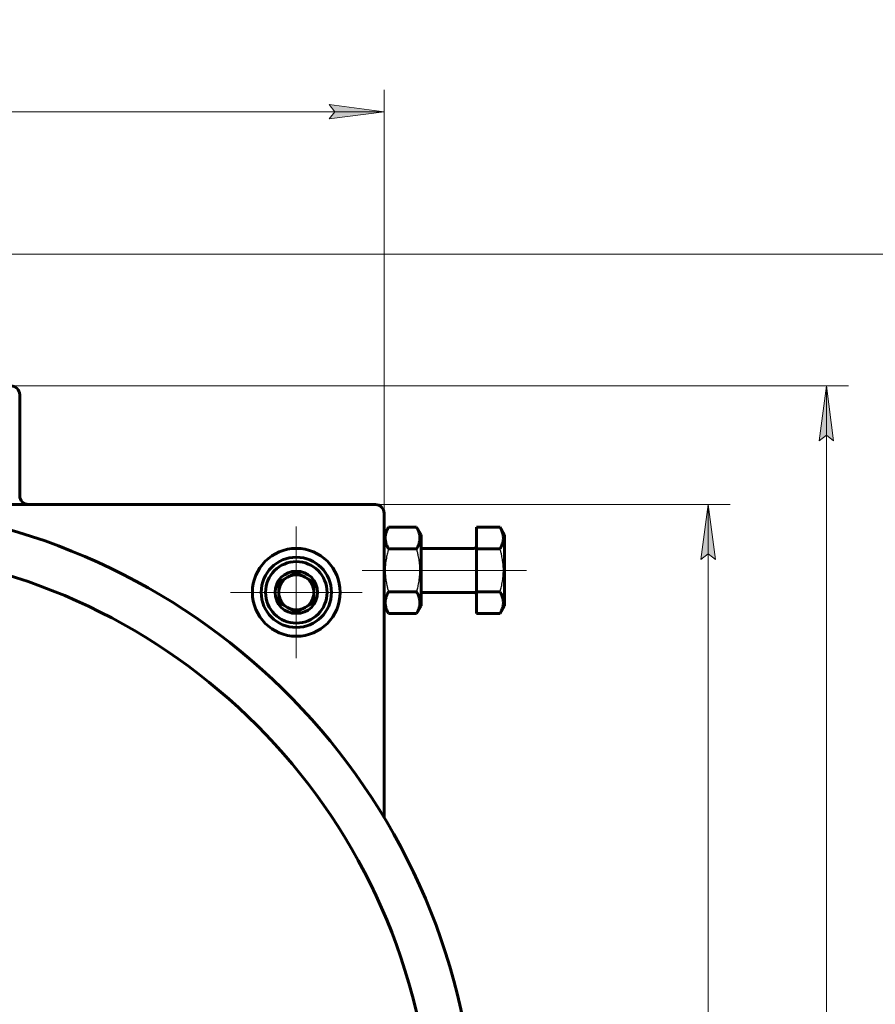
# Model space of a CAD drawing. Header units: millimetres. Extents: x 0 to 841, y 0 to 594.
# Tile 26 of 27: x 673 to 751, y 320 to 410. Entities that reach past the tile are written whole.
import ezdxf

# ---------------------------------------------------------------- set-up
doc = ezdxf.new("R2010")
doc.units = ezdxf.units.MM
for name, pattern in [('K5LT-1', [0]), ('K5LT_AXLED', [12, 7.5, -1.5, 1.5, -1.5]), ('K5LT_BASIC', [0]), ('K5LT_THIN', [0])]:
    doc.linetypes.add(name, pattern=pattern)
doc.layers.add('Системный слой', color=7, linetype='Continuous')
doc.layers.add('Системный слой (1)', color=251, linetype='Continuous', true_color=0x6c6c6c)
doc.styles.add('KDIMTEXTSTYLE', font='txt', dxfattribs={"width": 0.96, "oblique": 15, "height": 5})
doc.styles.add('KTEXTSTYLE', font='txt', dxfattribs={"width": 0.96, "height": 5})
doc.dimstyles.new('KDIMSTYLE (0.40)', dxfattribs={"dimtxt": 5, "dimasz": 1, "dimexe": 2, "dimexo": 0, "dimgap": 1, "dimtad": 1, "dimlfac": 2.5, "dimtxsty": 'KDIMTEXTSTYLE', "dimsah": 1, "dimcen": 0, "dimdle": 1, "dimadec": 0, "dimazin": 0, "dimtfac": 0.667, "dimtmove": 0, "dimatfit": 3, "dimfxl": 1, "dimtvp": 1, "dimtolj": 1, "dimtzin": 0, "dimarcsym": 0})

# ---------------------------------------------------------------- blocks, each defined once
blk = doc.blocks.new('D10')
at = {"layer": 'Системный слой (1)'}
for points in [[(601.876, 401.565), (602.376, 402.224), (597.376, 401.565), (602.376, 400.907)], [(701.576, 400.907), (706.576, 401.565), (701.576, 402.224), (702.076, 401.565)]]:
    blk.add_hatch(color=7, dxfattribs=at).paths.add_polyline_path(points)
at = {"layer": 'Системный слой (1)', "color": 7, "linetype": 'K5LT_THIN', "lineweight": 18}
for p, q in [((597.376, 307.002), (597.376, 403.565)), ((706.576, 347.565), (706.576, 403.565)), ((597.376, 401.565), (602.376, 402.224)), ((602.376, 402.224), (601.876, 401.565)), ((702.076, 401.565), (701.576, 402.224)), ((701.576, 402.224), (706.576, 401.565)), ((602.376, 400.907), (597.376, 401.565)), ((706.576, 401.565), (597.376, 401.565)), ((601.876, 401.565), (602.376, 400.907)), ((706.576, 401.565), (701.576, 400.907)), ((701.576, 400.907), (702.076, 401.565))]:
    blk.add_line(p, q, dxfattribs=at)
blk.add_wipeout([(646.436, 402.565), (646.436, 409.947), (657.073, 409.947), (657.073, 402.565)]).dxf.layer = 'Системный слой (1)'
at = {"layer": 'Системный слой (1)', "color": 7, "insert": (646.436, 409.153), "char_height": 5, "attachment_point": 1, "style": 'KTEXTSTYLE'}
blk.add_mtext('\\fArial|b0|c204|p34;\\H5.0;\\W1.000;\\Q15;\\fGOST Type AU|b0|i0|c204|p34;\\Q15;\\W0.960;273', dxfattribs=at)
blk = doc.blocks.new('KDIMARROW_01')
at = {"layer": 'Системный слой'}
blk.add_hatch(color=0, dxfattribs=at).paths.add_polyline_path([(0, 0), (-5, 0.658), (-4.5, 0), (-5, -0.658)])
at = {"layer": 'Системный слой', "color": 0, "linetype": 'K5LT_THIN', "lineweight": 18}
for p, q in [((-4.5, 0), (-5, 0.658)), ((-5, 0.658), (0, 0)), ((0, 0), (-5, -0.658)), ((-5, -0.658), (-4.5, 0))]:
    blk.add_line(p, q, dxfattribs=at)
at = {"layer": 'Системный слой (1)', "color": 0, "linetype": 'K5LT_THIN', "lineweight": 18}
blk.add_line((221.44, 125.439), (221.04, 125.439), dxfattribs=at)
blk = doc.blocks.new('D13')
at = {"layer": 'Системный слой (1)'}
for points in [[(736.751, 360.802), (736.093, 365.802), (735.435, 360.802), (736.093, 361.302)], [(736.093, 246.202), (736.751, 251.202), (736.093, 250.702), (735.435, 251.202)]]:
    blk.add_hatch(color=7, dxfattribs=at).paths.add_polyline_path(points)
at = {"layer": 'Системный слой (1)', "color": 7, "linetype": 'K5LT_THIN', "lineweight": 18}
for p, q in [((685.559, 365.802), (738.093, 365.802)), ((735.435, 360.802), (736.093, 365.802)), ((736.093, 365.802), (736.751, 360.802)), ((736.093, 246.202), (736.093, 365.802)), ((736.093, 361.302), (735.435, 360.802)), ((736.751, 360.802), (736.093, 361.302)), ((736.093, 246.202), (735.435, 251.202)), ((735.435, 251.202), (736.093, 250.702)), ((736.093, 250.702), (736.751, 251.202)), ((736.751, 251.202), (736.093, 246.202)), ((678.893, 246.202), (738.093, 246.202))]:
    blk.add_line(p, q, dxfattribs=at)
blk.add_wipeout([(735.093, 300.329), (727.711, 300.329), (727.711, 311.221), (735.093, 311.221)]).dxf.layer = 'Системный слой (1)'
at = {"layer": 'Системный слой (1)', "color": 7, "insert": (728.505, 300.329), "char_height": 5, "attachment_point": 1, "rotation": 90, "style": 'KTEXTSTYLE'}
blk.add_mtext('\\fArial|b0|c204|p34;\\H5.0;\\W1.000;\\Q15;\\fGOST Type AU|b0|i0|c204|p34;\\Q15;\\W0.960;299', dxfattribs=at)
blk = doc.blocks.new('D14')
at = {"layer": 'Системный слой (1)'}
for points in [[(747.523, 371.602), (746.865, 376.602), (746.206, 371.602), (746.865, 372.102)], [(746.865, 246.202), (747.523, 251.202), (746.865, 250.702), (746.206, 251.202)]]:
    blk.add_hatch(color=7, dxfattribs=at).paths.add_polyline_path(points)
at = {"layer": 'Системный слой (1)', "color": 7, "linetype": 'K5LT_THIN', "lineweight": 18}
for p, q in [((664.418, 376.602), (748.865, 376.602)), ((746.206, 371.602), (746.865, 376.602)), ((746.865, 376.602), (747.523, 371.602)), ((746.865, 246.202), (746.865, 376.602)), ((746.865, 372.102), (746.206, 371.602)), ((747.523, 371.602), (746.865, 372.102)), ((746.865, 246.202), (746.206, 251.202)), ((746.206, 251.202), (746.865, 250.702)), ((746.865, 250.702), (747.523, 251.202)), ((747.523, 251.202), (746.865, 246.202)), ((678.893, 246.202), (748.865, 246.202))]:
    blk.add_line(p, q, dxfattribs=at)
blk.add_wipeout([(745.865, 305.796), (738.483, 305.796), (738.483, 316.56), (745.865, 316.56)]).dxf.layer = 'Системный слой (1)'
at = {"layer": 'Системный слой (1)', "color": 7, "insert": (739.277, 305.796), "char_height": 5, "attachment_point": 1, "rotation": 90, "style": 'KTEXTSTYLE'}
blk.add_mtext('\\fArial|b0|c204|p34;\\H5.0;\\W1.000;\\Q15;\\fGOST Type AU|b0|i0|c204|p34;\\Q15;\\W0.960;326', dxfattribs=at)
blk = doc.blocks.new('D15')
at = {"layer": 'Системный слой (1)'}
for points in [[(761.32, 383.602), (760.662, 388.602), (760.004, 383.602), (760.662, 384.102)], [(760.662, 246.202), (761.32, 251.202), (760.662, 250.702), (760.004, 251.202)]]:
    blk.add_hatch(color=7, dxfattribs=at).paths.add_polyline_path(points)
at = {"layer": 'Системный слой (1)', "color": 7, "linetype": 'K5LT_THIN', "lineweight": 18}
for p, q in [((659.586, 388.602), (762.662, 388.602)), ((760.004, 383.602), (760.662, 388.602)), ((760.662, 388.602), (761.32, 383.602)), ((760.662, 246.202), (760.662, 388.602)), ((760.662, 384.102), (760.004, 383.602)), ((761.32, 383.602), (760.662, 384.102)), ((760.662, 246.202), (760.004, 251.202)), ((760.004, 251.202), (760.662, 250.702)), ((760.662, 250.702), (761.32, 251.202)), ((761.32, 251.202), (760.662, 246.202)), ((678.893, 246.202), (762.662, 246.202))]:
    blk.add_line(p, q, dxfattribs=at)
blk.add_wipeout([(759.662, 311.994), (752.28, 311.994), (752.28, 322.377), (759.662, 322.377)]).dxf.layer = 'Системный слой (1)'
at = {"layer": 'Системный слой (1)', "color": 7, "insert": (753.074, 311.994), "char_height": 5, "attachment_point": 1, "rotation": 90, "style": 'KTEXTSTYLE'}
blk.add_mtext('\\fArial|b0|c204|p34;\\H5.0;\\W1.000;\\Q15;\\fGOST Type AU|b0|i0|c204|p34;\\Q15;\\W0.960;356', dxfattribs=at)
blk = doc.blocks.new('U100')
at = {"layer": 'Системный слой (1)', "color": 30, "linetype": 'K5LT_AXLED', "lineweight": 18, "true_color": 0xff8000}
for q in [(698.576, 363.802), (692.576, 357.802), (704.576, 357.802), (698.576, 351.802)]:
    blk.add_line((698.576, 357.802), q, dxfattribs=at)
blk = doc.blocks.new('U105')
at = {"layer": 'Системный слой (1)', "color": 30, "linetype": 'K5LT_AXLED', "lineweight": 18, "true_color": 0xff8000}
for q in [(698.576, 363.002), (693.376, 357.802), (703.776, 357.802), (698.576, 352.602)]:
    blk.add_line((698.576, 357.802), q, dxfattribs=at)

msp = doc.modelspace()

# ---------------------------------------------------------------- linework, layer by layer
at = {"layer": 'Системный слой (1)', "color": 150, "linetype": 'K5LT_BASIC', "lineweight": 60, "true_color": 0x0080ff}
for p, q in [((673.3764, 366.6019), (673.3764, 375.8019)), ((705.7764, 365.8019), (656.1764, 365.8019)), ((706.5764, 337.2885), (706.5764, 365.0019)), ((706.5764, 363.0319), (706.9783, 363.7279)), ((706.9783, 363.7279), (709.5346, 363.7279)), ((709.5346, 363.7279), (709.9364, 363.0319)), ((714.9764, 363.7279), (714.9764, 361.7649)), ((714.9764, 363.7279), (717.1346, 363.7279)), ((717.1346, 363.7279), (717.5364, 363.0319)), ((709.9364, 356.5719), (709.9364, 363.0319)), ((717.5364, 356.5719), (717.5364, 363.0319)), ((706.9783, 361.7649), (709.5346, 361.7649)), ((714.8164, 361.8019), (709.9364, 361.8019)), ((714.9764, 361.7649), (717.1346, 361.7649)), ((714.9764, 361.7649), (714.9764, 357.8389)), ((698.5764, 359.6494), (696.9764, 358.7257)), ((700.1764, 358.7257), (698.5764, 359.6494)), ((696.9764, 358.7257), (696.9764, 356.8782)), ((700.1764, 356.8782), (700.1764, 358.7257)), ((706.9783, 357.8389), (709.5346, 357.8389)), ((714.8164, 357.8019), (709.9364, 357.8019)), ((714.9764, 357.8389), (717.1346, 357.8389)), ((714.9764, 357.8389), (714.9764, 355.8759)), ((696.9764, 356.8782), (698.5764, 355.9544)), ((698.5764, 355.9544), (700.1764, 356.8782)), ((706.5764, 356.5719), (706.9783, 355.8759)), ((709.5346, 355.8759), (709.9364, 356.5719)), ((717.1346, 355.8759), (717.5364, 356.5719)), ((706.9783, 355.8759), (709.5346, 355.8759)), ((714.9764, 355.8759), (717.1346, 355.8759))]:
    msp.add_line(p, q, dxfattribs=at)
for radius in [4, 3.2, 2.8, 1.94]:
    msp.add_circle((698.5764, 357.8019), radius, dxfattribs=at)
for centre, radius, start, end in [((672.5764, 375.8019), 0.8, 0, 90), ((674.1764, 366.6019), 0.8, 180, 270), ((656.1764, 307.0019), 58.8, 287.306165, 252.693835), ((705.7764, 365.0019), 0.8, 0, 90), ((656.1764, 307.0019), 54.8, 289.303748, 250.696252), ((714.8164, 361.9619), 0.16, 270, 0), ((698.5764, 357.8019), 1.6, 120, 180), ((698.5764, 357.8019), 1.6, 90, 120), ((698.5764, 357.8019), 1.6, 60, 90), ((698.5764, 357.8019), 1.6, 0, 60), ((698.5764, 357.8019), 1.6, 180, 240), ((698.5764, 357.8019), 1.6, 300, 0), ((714.8164, 357.6419), 0.16, 0, 90), ((698.5764, 357.8019), 1.6, 240, 300)]:
    msp.add_arc(centre, radius, start, end, dxfattribs=at)
for points in [[(706.9783, 363.7279), (706.9059, 363.6025), (706.8239, 363.437), (706.7476, 363.2203), (706.7126, 363.0913), (706.6884, 362.9604), (706.6759, 362.8394), (706.6733, 362.7221), (706.6805, 362.5927), (706.7014, 362.4508), (706.7442, 362.279), (706.8265, 362.0493), (706.9155, 361.8736), (706.9783, 361.7649)], [(709.5346, 361.7649), (709.607, 361.8903), (709.689, 362.0557), (709.7652, 362.2725), (709.8002, 362.4015), (709.8245, 362.5324), (709.837, 362.6534), (709.8396, 362.7707), (709.8323, 362.9001), (709.8115, 363.042), (709.7687, 363.2138), (709.6863, 363.4435), (709.5974, 363.6192), (709.5346, 363.7279)], [(717.1346, 361.7649), (717.207, 361.8903), (717.289, 362.0557), (717.3652, 362.2725), (717.4002, 362.4015), (717.4245, 362.5324), (717.437, 362.6534), (717.4396, 362.7707), (717.4323, 362.9001), (717.4115, 363.042), (717.3687, 363.2138), (717.2863, 363.4435), (717.1974, 363.6192), (717.1346, 363.7279)], [(706.9783, 357.8389), (706.9059, 357.7136), (706.8239, 357.5481), (706.7476, 357.3313), (706.7126, 357.2023), (706.6884, 357.0714), (706.6759, 356.9504), (706.6733, 356.8331), (706.6805, 356.7038), (706.7014, 356.5618), (706.7442, 356.3901), (706.8265, 356.1603), (706.9155, 355.9847), (706.9783, 355.8759)], [(709.5346, 355.8759), (709.607, 356.0013), (709.689, 356.1668), (709.7652, 356.3835), (709.8002, 356.5125), (709.8245, 356.6435), (709.837, 356.7644), (709.8396, 356.8817), (709.8323, 357.0111), (709.8115, 357.1531), (709.7687, 357.3248), (709.6863, 357.5545), (709.5974, 357.7302), (709.5346, 357.8389)], [(717.1346, 355.8759), (717.207, 356.0013), (717.289, 356.1668), (717.3652, 356.3835), (717.4002, 356.5125), (717.4245, 356.6435), (717.437, 356.7644), (717.4396, 356.8817), (717.4323, 357.0111), (717.4115, 357.1531), (717.3687, 357.3248), (717.2863, 357.5545), (717.1974, 357.7302), (717.1346, 357.8389)]]:
    msp.add_open_spline(points, degree=3, knots=[0, 0, 0, 0, 2.7503561, 3.5880438, 4.6373076, 5.4928492, 6.3590794, 7.1880008, 7.9643082, 9.0854941, 10.1877144, 11.6111122, 14, 14, 14, 14], dxfattribs=at)
at = {"layer": 'Системный слой (1)', "color": 7, "linetype": 'K5LT-1'}
for points in [[(706.9783, 361.7649), (706.9519, 361.6735), (706.8879, 361.4397), (706.7899, 361.015), (706.7213, 360.5876), (706.6909, 360.2576), (706.6803, 360.0739), (706.6762, 359.955), (706.6746, 359.8552), (706.6744, 359.7479), (706.6769, 359.6132), (706.6842, 359.4516), (706.7011, 359.2195), (706.7404, 358.8832), (706.8101, 358.5002), (706.8943, 358.1413), (706.9493, 357.9394), (706.9783, 357.8389)], [(709.5346, 357.8389), (709.561, 357.9304), (709.625, 358.1641), (709.723, 358.5888), (709.7916, 359.0163), (709.822, 359.3462), (709.8325, 359.5299), (709.8366, 359.6488), (709.8382, 359.7486), (709.8385, 359.856), (709.836, 359.9906), (709.8286, 360.1523), (709.8117, 360.3844), (709.7725, 360.7206), (709.7028, 361.1036), (709.6186, 361.4625), (709.5636, 361.6644), (709.5346, 361.7649)], [(717.1346, 357.8389), (717.161, 357.9304), (717.225, 358.1641), (717.323, 358.5888), (717.3916, 359.0163), (717.422, 359.3462), (717.4325, 359.5299), (717.4366, 359.6488), (717.4382, 359.7486), (717.4385, 359.856), (717.436, 359.9906), (717.4286, 360.1523), (717.4117, 360.3844), (717.3725, 360.7206), (717.3028, 361.1036), (717.2186, 361.4625), (717.1636, 361.6644), (717.1346, 361.7649)]]:
    msp.add_open_spline(points, degree=3, knots=[0, 0, 0, 0, 3.1522963, 8.0240269, 14.4303577, 17.4742998, 18.9962709, 20.5182419, 21.4098548, 22.3014677, 24.0846935, 25.8679193, 27.6511451, 31.7925039, 37.0725247, 40.5362624, 44, 44, 44, 44], dxfattribs=at)

# ---------------------------------------------------------------- next in the draw order: dimensions: what is measured, and where the dimension line sits
at = {"layer": 'Системный слой (1)', "color": 7}
dim = msp.add_linear_dim(base=(706.5764, 401.5653), p1=(597.3764, 307.0019), p2=(706.5764, 347.565), dimstyle='KDIMSTYLE (0.40)', override={"dimexo": 0, "dimpost": '\\fGOST Type AU|b0|c204|p34;\\H5.0;\\W0.960;\\Q15;<>', "dimblk1": 'KDIMARROW_01', "dimblk2": 'KDIMARROW_01', "dimse1": 0, "dimse2": 0, "dimclrt": 7, "dimtol": 1, "dimtp": 0, "dimtm": 0, "dimtdec": 5, "dimtolj": 1}, dxfattribs=at)
dim.commit()
dim.dimension.update_dxf_attribs({"geometry": 'D10', "text_midpoint": (651.9764, 401.5653), "dimtype": 160})

# ---------------------------------------------------------------- next in the draw order: dimensions: what is measured, and where the dimension line sits
dim = msp.add_linear_dim(base=(736.0928, 246.2019), p1=(685.5594, 365.8019), p2=(678.8925, 246.2019), angle=90, dimstyle='KDIMSTYLE (0.40)', override={"dimexo": 0, "dimpost": '\\fGOST Type AU|b0|c204|p34;\\H5.0;\\W0.960;\\Q15;<>', "dimblk1": 'KDIMARROW_01', "dimblk2": 'KDIMARROW_01', "dimse1": 0, "dimse2": 0, "dimclrt": 7, "dimtol": 1, "dimtp": 0, "dimtm": 0, "dimtdec": 5, "dimtolj": 1}, dxfattribs=at)
dim.commit()
dim.dimension.update_dxf_attribs({"geometry": 'D13', "text_midpoint": (736.0928, 306.0019), "dimtype": 160})

# ---------------------------------------------------------------- next in the draw order: dimensions: what is measured, and where the dimension line sits
dim = msp.add_linear_dim(base=(746.8647, 246.2019), p1=(664.4184, 376.6019), p2=(678.8925, 246.2019), angle=90, dimstyle='KDIMSTYLE (0.40)', override={"dimexo": 0, "dimpost": '\\fGOST Type AU|b0|c204|p34;\\H5.0;\\W0.960;\\Q15;<>', "dimblk1": 'KDIMARROW_01', "dimblk2": 'KDIMARROW_01', "dimse1": 0, "dimse2": 0, "dimclrt": 7, "dimtol": 1, "dimtp": 0, "dimtm": 0, "dimtdec": 5, "dimtolj": 1}, dxfattribs=at)
dim.commit()
dim.dimension.update_dxf_attribs({"geometry": 'D14', "text_midpoint": (746.8647, 311.4019), "dimtype": 160})

# ---------------------------------------------------------------- next in the draw order: dimensions: what is measured, and where the dimension line sits
dim = msp.add_linear_dim(base=(760.6618, 246.2019), p1=(659.5861, 388.6019), p2=(678.8925, 246.2019), angle=90, dimstyle='KDIMSTYLE (0.40)', override={"dimexo": 0, "dimpost": '\\fGOST Type AU|b0|c204|p34;\\H5.0;\\W0.960;\\Q15;<>', "dimblk1": 'KDIMARROW_01', "dimblk2": 'KDIMARROW_01', "dimse1": 0, "dimse2": 0, "dimclrt": 7, "dimtol": 1, "dimtp": 0, "dimtm": 0, "dimtdec": 5, "dimtolj": 1}, dxfattribs=at)
dim.commit()
dim.dimension.update_dxf_attribs({"geometry": 'D15', "text_midpoint": (760.6618, 317.4019), "dimtype": 160})

# ---------------------------------------------------------------- next in the draw order: linework, layer by layer
at = {"layer": 'Системный слой (1)', "color": 30, "linetype": 'K5LT_AXLED', "lineweight": 18, "true_color": 0xff8000}
for p, q in [((704.5764, 359.8019), (708.9783, 359.8019)), ((707.5346, 359.8019), (716.9764, 359.8019)), ((715.1346, 359.8019), (719.5364, 359.8019))]:
    msp.add_line(p, q, dxfattribs=at)

# ---------------------------------------------------------------- next in the draw order: block references
at = {"layer": 'Системный слой (1)'}
for name in ['U100', 'U105']:
    msp.add_blockref(name, (0, 0), dxfattribs=at)

doc.saveas('drawing.dxf')
